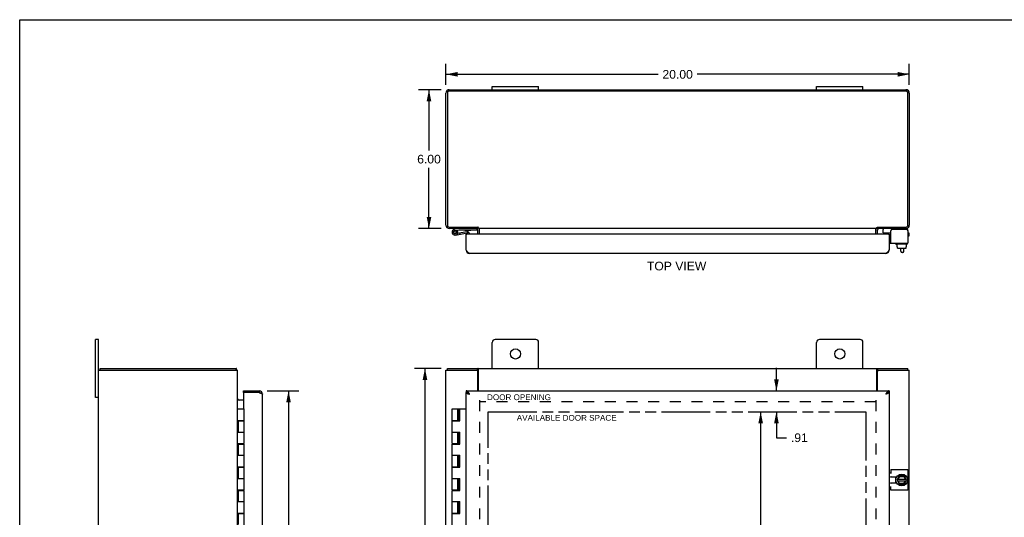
# Model space of a CAD drawing. Header units: inches. Extents: x 0 to 85, y 0 to 55.
# Tile 4 of 5: x 0 to 42.5, y 33.5 to 55. Entities that reach past the tile are written whole.
import ezdxf

# ---------------------------------------------------------------- set-up
doc = ezdxf.new("R2010")
doc.units = ezdxf.units.IN
doc.header["$LTSCALE"] = 4.675
doc.header["$MEASUREMENT"] = 0
doc.linetypes.add('HIDDEN', pattern=[0.2, 0.1, -0.1])
doc.linetypes.add('PHANTOM', pattern=[0.8, 0.45, -0.05, 0.1, -0.05, 0.1, -0.05])
doc.layers.get('0').update_dxf_attribs({"linetype": 'CONTINUOUS'})
for name, color, linetype in [('02___PRT_ALL_AXES', 7, 'CONTINUOUS'), ('AVAILABLE_DOOR_SPACE', 7, 'CONTINUOUS'), ('DEFAULT_2', 8, 'HIDDEN'), ('DIMENSIONS', 7, 'CONTINUOUS')]:
    doc.layers.add(name, color=color, linetype=linetype)
doc.styles.get("Standard").update_dxf_attribs({"font": 'arial.ttf'})
doc.dimstyles.new('DIMSTYLE_1', dxfattribs={"dimtxt": 0.375, "dimasz": 0.5, "dimexe": 0.09, "dimexo": 0.07, "dimgap": 0.0375, "dimtad": 0, "dimtih": 1, "dimtoh": 1, "dimzin": 4, "dimdsep": 46, "dimtxsty": 'Standard', "dimblk": '_FILLED', "dimblk1": '_FILLED', "dimblk2": '_FILLED', "dimcen": 0.09, "dimazin": 1, "dimtfac": 1, "dimtofl": 0, "dimtmove": 0, "dimatfit": 3, "dimldrblk": '_FILLED', "dimfxl": 1, "dimtolj": 1, "dimtzin": 4, "dimarcsym": 0})

# ---------------------------------------------------------------- blocks, each defined once
blk = doc.blocks.new('_FILLED')
at = {"color": 0, "linetype": 'ByBlock'}
blk.add_solid([(0, 0), (-1, 0.2), (-1, -0.2)], dxfattribs=at)
blk = doc.blocks.new('*D2')
at = {"layer": 'DIMENSIONS', "color": 2, "linetype": 'Continuous'}
for p, q in [((18.4, 52.18), (18.4, 53.089)), ((38.4, 52.18), (38.4, 53.089)), ((18.4, 52.639), (27.557, 52.639)), ((38.4, 52.639), (29.243, 52.639))]:
    blk.add_line(p, q, dxfattribs=at)
at = {"layer": 'DIMENSIONS', "color": 2, "linetype": 'Continuous', "xscale": 0.5, "yscale": 0.5, "zscale": 0.5, "rotation": 180}
blk.add_blockref('_FILLED', (18.4, 52.639), dxfattribs=at)
at = {"layer": 'DIMENSIONS', "color": 2, "linetype": 'Continuous', "xscale": 0.5, "yscale": 0.5, "zscale": 0.5}
blk.add_blockref('_FILLED', (38.4, 52.639), dxfattribs=at)
at = {"layer": 'DIMENSIONS', "color": 2, "linetype": 'Continuous', "insert": (28.4, 52.826), "char_height": 0.375, "width": 1.31041, "attachment_point": 2, "line_spacing_factor": 0.9}
blk.add_mtext('20.00', dxfattribs=at)
blk = doc.blocks.new('*D3')
at = {"layer": 'DIMENSIONS', "color": 2, "linetype": 'Continuous'}
for p, q in [((18.195, 51.975), (17.217, 51.975)), ((17.667, 51.975), (17.667, 49.35)), ((17.667, 45.975), (17.667, 48.6)), ((18.195, 45.975), (17.217, 45.975))]:
    blk.add_line(p, q, dxfattribs=at)
at = {"layer": 'DIMENSIONS', "color": 2, "linetype": 'Continuous', "xscale": 0.5, "yscale": 0.5, "zscale": 0.5}
for p, rotation in [((17.667, 51.975), 90), ((17.667, 45.975), 270)]:
    blk.add_blockref('_FILLED', p, dxfattribs=dict(at, rotation=rotation))
at = {"layer": 'DIMENSIONS', "color": 2, "linetype": 'Continuous', "insert": (17.667, 49.163), "char_height": 0.375, "width": 1.01905, "attachment_point": 2, "line_spacing_factor": 0.9}
blk.add_mtext('6.00', dxfattribs=at)
blk = doc.blocks.new('*D4')
at = {"layer": 'DIMENSIONS', "color": 2, "linetype": 'Continuous'}
for p, q in [((10.685, 38.965), (12.055, 38.965)), ((11.605, 38.965), (11.605, 28.562)), ((11.605, 16.902), (11.605, 27.25)), ((10.685, 16.902), (12.055, 16.902))]:
    blk.add_line(p, q, dxfattribs=at)
at = {"layer": 'DIMENSIONS', "color": 2, "linetype": 'Continuous', "xscale": 0.5, "yscale": 0.5, "zscale": 0.5}
for p, rotation in [((11.605, 38.965), 90), ((11.605, 16.902), 270)]:
    blk.add_blockref('_FILLED', p, dxfattribs=dict(at, rotation=rotation))
at = {"layer": 'DIMENSIONS', "color": 2, "linetype": 'Continuous', "insert": (11.605, 28.375), "char_height": 0.375, "width": 1.5697, "attachment_point": 2, "line_spacing_factor": 0.9}
blk.add_mtext('22.06\\PDOOR', dxfattribs=at)
blk = doc.blocks.new('*D7')
at = {"layer": 'DIMENSIONS', "color": 2, "linetype": 'Continuous'}
for p, q in [((18.193, 39.934), (17.044, 39.934)), ((17.494, 39.934), (17.494, 28.309)), ((17.494, 15.934), (17.494, 27.559)), ((18.193, 15.934), (17.044, 15.934))]:
    blk.add_line(p, q, dxfattribs=at)
at = {"layer": 'DIMENSIONS', "color": 2, "linetype": 'Continuous', "xscale": 0.5, "yscale": 0.5, "zscale": 0.5}
for p, rotation in [((17.494, 39.934), 90), ((17.494, 15.934), 270)]:
    blk.add_blockref('_FILLED', p, dxfattribs=dict(at, rotation=rotation))
at = {"layer": 'DIMENSIONS', "color": 2, "linetype": 'Continuous', "insert": (17.494, 28.121), "char_height": 0.375, "width": 1.31041, "attachment_point": 2, "line_spacing_factor": 0.9}
blk.add_mtext('24.00', dxfattribs=at)
blk = doc.blocks.new('*D10')
at = {"layer": 'DIMENSIONS', "color": 2, "linetype": 'Continuous'}
for p, q in [((32.664, 38.965), (32.664, 39.965)), ((32.664, 38.059), (32.664, 36.94)), ((32.664, 36.94), (33.101, 36.94))]:
    blk.add_line(p, q, dxfattribs=at)
at = {"layer": 'DIMENSIONS', "color": 2, "linetype": 'Continuous', "xscale": 0.5, "yscale": 0.5, "zscale": 0.5}
for p, rotation in [((32.664, 38.965), 270), ((32.664, 38.059), 90)]:
    blk.add_blockref('_FILLED', p, dxfattribs=dict(at, rotation=rotation))
at = {"layer": 'DIMENSIONS', "color": 2, "linetype": 'Continuous', "insert": (33.289, 37.127), "char_height": 0.375, "width": 0.7277, "attachment_point": 1, "line_spacing_factor": 0.9}
blk.add_mtext('.91', dxfattribs=at)
blk = doc.blocks.new('*D12')
at = {"layer": 'DIMENSIONS', "color": 2, "linetype": 'Continuous'}
for p, q in [((31.983, 38.059), (31.983, 28.309)), ((31.983, 17.808), (31.983, 27.559))]:
    blk.add_line(p, q, dxfattribs=at)
at = {"layer": 'DIMENSIONS', "color": 2, "linetype": 'Continuous', "xscale": 0.5, "yscale": 0.5, "zscale": 0.5}
for p, rotation in [((31.983, 38.059), 90), ((31.983, 17.808), 270)]:
    blk.add_blockref('_FILLED', p, dxfattribs=dict(at, rotation=rotation))
at = {"layer": 'DIMENSIONS', "color": 2, "linetype": 'Continuous', "insert": (31.983, 28.121), "char_height": 0.375, "width": 1.31041, "attachment_point": 2, "line_spacing_factor": 0.9}
blk.add_mtext('20.25', dxfattribs=at)
blk = doc.blocks.new('*D13')
at = {"layer": 'DIMENSIONS', "color": 2, "linetype": 'Continuous'}
for p, q in [((36.525, 32.476), (35.356, 32.476)), ((37.525, 32.476), (38.525, 32.476))]:
    blk.add_line(p, q, dxfattribs=at)
at = {"layer": 'DIMENSIONS', "color": 2, "linetype": 'Continuous', "xscale": 0.5, "yscale": 0.5, "zscale": 0.5}
blk.add_blockref('_FILLED', (36.525, 32.476), dxfattribs=at)
at = {"layer": 'DIMENSIONS', "color": 2, "linetype": 'Continuous', "xscale": 0.5, "yscale": 0.5, "zscale": 0.5, "rotation": 180}
blk.add_blockref('_FILLED', (37.525, 32.476), dxfattribs=at)
at = {"layer": 'DIMENSIONS', "color": 2, "linetype": 'Continuous', "insert": (35.168, 32.663), "char_height": 0.375, "width": 1.01905, "attachment_point": 3, "line_spacing_factor": 0.9}
blk.add_mtext('1.00', dxfattribs=at)

msp = doc.modelspace()

# ---------------------------------------------------------------- linework, layer by layer
at = {"color": 7, "linetype": 'Continuous'}
for p, q in [((0, 0), (0, 55)), ((0, 55), (85, 55)), ((20.4, 51.975), (20.4, 52.11)), ((20.4, 52.11), (22.4, 52.11)), ((22.4, 51.975), (22.4, 52.11)), ((34.4, 52.11), (36.4, 52.11)), ((34.4, 51.975), (34.4, 52.11)), ((36.4, 51.975), (36.4, 52.11)), ((18.948, 45.975), (18.766, 45.943)), ((18.777, 45.885), (18.948, 45.915)), ((18.948, 45.915), (19.748, 45.915)), ((19.214, 45.911), (19.214, 45.915)), ((19.214, 45.911), (19.47, 45.911)), ((19.47, 45.911), (19.47, 45.915)), ((19.748, 45.915), (19.748, 45.96)), ((19.775, 46.036), (19.775, 45.975)), ((19.796, 46.018), (19.775, 45.992)), ((37.004, 46.018), (37.025, 45.992)), ((37.025, 46.036), (37.025, 45.975)), ((37.276, 45.798), (37.276, 45.935)), ((18.799, 45.756), (18.81, 45.758)), ((18.813, 45.697), (19.315, 45.786)), ((18.89, 45.893), (18.842, 45.858)), ((18.848, 45.792), (18.847, 45.792)), ((18.904, 45.774), (19.304, 45.845)), ((18.982, 45.788), (18.992, 45.729)), ((19.291, 45.727), (19.275, 45.727)), ((19.35, 45.727), (19.35, 45.756)), ((19.41, 45.756), (19.41, 45.727)), ((37.286, 45.788), (37.601, 45.788)), ((37.369, 45.727), (37.369, 45.76)), ((37.465, 45.727), (37.465, 45.788)), ((37.509, 45.727), (37.525, 45.727)), ((38.339, 45.895), (38.339, 45.882)), ((38.339, 45.79), (38.37, 45.79)), ((38.37, 45.65), (38.339, 45.65)), ((38.4, 45.68), (38.4, 45.76)), ((37.525, 45.442), (37.601, 45.442)), ((37.82, 45.308), (37.82, 45.328)), ((38.317, 45.298), (37.83, 45.298)), ((37.872, 45.191), (37.872, 45.298)), ((37.872, 45.191), (37.888, 45.191)), ((37.887, 45.133), (37.887, 45.191)), ((37.888, 45.133), (37.888, 45.191)), ((37.898, 45.123), (38.253, 45.123)), ((38.03, 44.999), (38.03, 45.123)), ((38.17, 44.999), (38.17, 45.123)), ((38.281, 45.191), (38.264, 45.191)), ((38.264, 45.133), (38.264, 45.191)), ((38.265, 45.133), (38.265, 45.191)), ((38.281, 45.191), (38.281, 45.298)), ((38.327, 45.308), (38.327, 45.328)), ((38.11, 44.939), (38.09, 44.939)), ((3.272, 38.684), (3.272, 41.184)), ((3.407, 41.184), (3.272, 41.184)), ((3.47, 39.859), (3.47, 39.934)), ((9.344, 39.859), (9.344, 39.934)), ((9.366, 39.89), (9.344, 39.869)), ((18.463, 39.859), (18.463, 39.934)), ((19.715, 39.859), (19.772, 39.859)), ((19.772, 39.859), (19.772, 39.934)), ((37.028, 39.859), (37.028, 39.934)), ((37.028, 39.859), (37.085, 39.859)), ((38.337, 39.859), (38.337, 39.934)), ((3.407, 38.684), (3.272, 38.684)), ((9.655, 38.89), (9.655, 38.965)), ((9.671, 38.89), (9.655, 38.89)), ((10.335, 38.965), (10.335, 38.89)), ((19.275, 38.965), (19.275, 38.89)), ((19.42, 38.82), (19.409, 38.828)), ((19.41, 38.828), (19.41, 38.826)), ((37.39, 38.826), (37.38, 38.82)), ((37.525, 38.965), (37.525, 38.89)), ((9.407, 38.184), (9.687, 38.184)), ((9.687, 37.684), (9.687, 38.184)), ((18.663, 37.684), (18.663, 38.184)), ((18.663, 38.184), (19.275, 38.184)), ((18.913, 37.684), (18.913, 38.184)), ((18.948, 37.664), (18.948, 38.184)), ((18.982, 37.664), (18.982, 38.184)), ((18.992, 37.664), (18.992, 38.184)), ((9.407, 37.684), (9.687, 37.684)), ((9.437, 37.664), (9.437, 37.184)), ((9.437, 37.664), (9.687, 37.664)), ((9.467, 37.684), (9.467, 37.664)), ((9.471, 37.684), (9.471, 37.664)), ((9.5, 37.684), (9.5, 37.664)), ((9.625, 37.684), (9.625, 37.664)), ((9.653, 37.664), (9.653, 37.684)), ((9.687, 36.684), (9.687, 37.664)), ((18.663, 37.684), (18.948, 37.684)), ((18.663, 36.684), (18.663, 37.664)), ((18.663, 37.664), (18.992, 37.664)), ((18.726, 37.684), (18.726, 37.664)), ((18.851, 37.684), (18.851, 37.664)), ((9.407, 37.184), (9.687, 37.184)), ((18.663, 37.184), (18.992, 37.184)), ((18.913, 36.684), (18.913, 37.184)), ((18.948, 36.664), (18.948, 37.184)), ((18.982, 36.664), (18.982, 37.184)), ((18.992, 36.664), (18.992, 37.184)), ((9.407, 36.684), (9.687, 36.684)), ((9.437, 36.664), (9.437, 36.184)), ((9.437, 36.664), (9.687, 36.664)), ((9.467, 36.684), (9.467, 36.664)), ((9.5, 36.684), (9.5, 36.664)), ((9.625, 36.684), (9.625, 36.664)), ((9.653, 36.664), (9.653, 36.684)), ((9.687, 35.684), (9.687, 36.664)), ((18.663, 36.684), (18.948, 36.684)), ((18.663, 35.684), (18.663, 36.664)), ((18.663, 36.664), (18.992, 36.664)), ((18.726, 36.684), (18.726, 36.664)), ((18.851, 36.684), (18.851, 36.664)), ((9.407, 36.184), (9.687, 36.184)), ((18.663, 36.184), (18.992, 36.184)), ((18.913, 35.684), (18.913, 36.184)), ((18.948, 35.664), (18.948, 36.184)), ((18.982, 35.664), (18.982, 36.184)), ((18.992, 35.664), (18.992, 36.184)), ((9.407, 35.684), (9.687, 35.684)), ((9.437, 35.664), (9.437, 35.184)), ((9.437, 35.664), (9.687, 35.664)), ((9.467, 35.684), (9.467, 35.664)), ((9.5, 35.684), (9.5, 35.664)), ((9.625, 35.684), (9.625, 35.664)), ((9.653, 35.664), (9.653, 35.684)), ((9.687, 34.684), (9.687, 35.664)), ((18.663, 35.684), (18.948, 35.684)), ((18.663, 34.684), (18.663, 35.664)), ((18.663, 35.664), (18.992, 35.664)), ((18.726, 35.684), (18.726, 35.664)), ((18.851, 35.684), (18.851, 35.664)), ((37.873, 35.118), (37.96, 35.288)), ((38.177, 35.294), (37.969, 35.294)), ((37.978, 35.275), (37.984, 35.265)), ((38.165, 35.275), (38.159, 35.265)), ((38.28, 35.118), (38.186, 35.288)), ((9.407, 35.184), (9.687, 35.184)), ((18.663, 35.184), (18.992, 35.184)), ((18.913, 34.684), (18.913, 35.184)), ((18.948, 34.664), (18.948, 35.184)), ((18.982, 34.664), (18.982, 35.184)), ((18.992, 34.664), (18.992, 35.184)), ((37.873, 35.109), (37.96, 34.929)), ((37.887, 35.08), (38.265, 35.08)), ((37.888, 35.148), (38.264, 35.148)), ((37.923, 35.148), (37.984, 35.265)), ((37.982, 34.958), (37.923, 35.08)), ((37.969, 34.924), (38.177, 34.924)), ((37.975, 34.948), (37.982, 34.958)), ((38.153, 34.958), (37.982, 34.958)), ((37.984, 35.265), (38.159, 35.265)), ((38.223, 35.08), (38.153, 34.958)), ((38.159, 34.948), (38.153, 34.958)), ((38.159, 35.265), (38.224, 35.148)), ((38.186, 34.929), (38.28, 35.109)), ((9.407, 34.684), (9.687, 34.684)), ((9.437, 34.664), (9.437, 34.184)), ((9.437, 34.664), (9.687, 34.664)), ((9.467, 34.684), (9.467, 34.664)), ((9.5, 34.684), (9.5, 34.664)), ((9.625, 34.684), (9.625, 34.664)), ((9.653, 34.664), (9.653, 34.684)), ((9.687, 33.684), (9.687, 34.664)), ((18.663, 34.684), (18.948, 34.684)), ((18.663, 33.684), (18.663, 34.664)), ((18.663, 34.664), (18.992, 34.664)), ((18.726, 34.684), (18.726, 34.664)), ((18.851, 34.684), (18.851, 34.664)), ((9.407, 34.184), (9.687, 34.184)), ((18.663, 34.184), (18.992, 34.184)), ((18.913, 33.684), (18.913, 34.184)), ((18.948, 33.664), (18.948, 34.184)), ((18.982, 33.664), (18.982, 34.184)), ((18.992, 33.664), (18.992, 34.184)), ((9.407, 33.684), (9.687, 33.684)), ((9.437, 33.664), (9.437, 33.184)), ((9.437, 33.664), (9.687, 33.664)), ((9.467, 33.684), (9.467, 33.664)), ((9.5, 33.684), (9.5, 33.664)), ((9.625, 33.684), (9.625, 33.664)), ((9.653, 33.664), (9.653, 33.684)), ((9.687, 32.684), (9.687, 33.664)), ((18.663, 33.684), (18.948, 33.684)), ((18.663, 32.684), (18.663, 33.664)), ((18.663, 33.664), (18.992, 33.664)), ((18.726, 33.684), (18.726, 33.664)), ((18.851, 33.684), (18.851, 33.664))]:
    msp.add_line(p, q, dxfattribs=at)
at = {"color": 3, "linetype": 'Continuous'}
for p, q in [((38.257, 51.912), (18.543, 51.912)), ((18.545, 51.975), (38.255, 51.975)), ((18.4, 46.12), (18.4, 51.83)), ((18.463, 51.832), (18.463, 46.118)), ((38.337, 46.118), (38.337, 51.832)), ((38.4, 51.83), (38.4, 46.12)), ((18.543, 46.038), (19.772, 46.038)), ((19.775, 45.975), (18.545, 45.975)), ((19.775, 45.727), (19.775, 45.905)), ((19.802, 45.975), (19.802, 46.017)), ((36.998, 45.975), (19.802, 45.975)), ((19.85, 45.727), (19.85, 45.96)), ((36.95, 45.727), (36.95, 45.96)), ((36.998, 45.975), (36.998, 46.017)), ((37.013, 46.028), (37.016, 46.03)), ((38.255, 45.975), (37.025, 45.975)), ((37.025, 45.727), (37.025, 45.905)), ((37.028, 46.038), (38.257, 46.038)), ((38.279, 45.942), (37.661, 45.942)), ((19.275, 45.047), (19.275, 45.727)), ((37.509, 45.727), (19.291, 45.727)), ((37.525, 45.727), (37.525, 45.047)), ((37.601, 45.338), (37.601, 45.882)), ((38.339, 45.882), (38.339, 45.338)), ((37.525, 45.338), (38.339, 45.338)), ((19.286, 45.03), (19.275, 45.047)), ((37.38, 44.902), (19.42, 44.902)), ((3.407, 14.684), (3.407, 41.184)), ((20.4, 39.934), (20.4, 41.059)), ((22.275, 41.184), (20.525, 41.184)), ((22.4, 39.934), (22.4, 41.059)), ((34.4, 39.934), (34.4, 41.059)), ((36.275, 41.184), (34.525, 41.184)), ((36.4, 39.934), (36.4, 41.059)), ((3.407, 39.859), (9.407, 39.859)), ((3.47, 39.934), (9.344, 39.934)), ((9.356, 39.911), (9.354, 39.917)), ((9.407, 16.009), (9.407, 39.859)), ((18.4, 16.009), (18.4, 39.859)), ((18.4, 39.859), (19.715, 39.859)), ((18.463, 39.934), (38.337, 39.934)), ((19.775, 38.965), (19.775, 39.799)), ((19.793, 39.906), (19.79, 39.913)), ((19.802, 38.965), (19.802, 39.89)), ((36.998, 38.965), (36.998, 39.89)), ((37.025, 38.965), (37.025, 39.799)), ((37.085, 39.859), (38.4, 39.859)), ((38.4, 28.684), (38.4, 39.859)), ((9.655, 38.965), (10.335, 38.965)), ((9.655, 38.874), (9.655, 38.184)), ((10.335, 38.89), (9.671, 38.89)), ((10.48, 17.047), (10.48, 38.82)), ((19.275, 38.965), (37.525, 38.965)), ((19.275, 16.977), (19.275, 38.89)), ((19.42, 38.82), (19.409, 38.837)), ((37.525, 38.89), (37.525, 16.977)), ((9.655, 38.559), (9.423, 38.559)), ((9.655, 37.684), (9.655, 37.664)), ((9.655, 36.684), (9.655, 36.664)), ((9.655, 35.684), (9.655, 35.664)), ((37.525, 35.427), (37.601, 35.427)), ((37.601, 35.56), (38.339, 35.56)), ((37.601, 35.56), (37.601, 35.396)), ((38.339, 35.56), (38.339, 34.667)), ((9.655, 34.684), (9.655, 34.664)), ((37.601, 34.8), (37.525, 34.8)), ((37.601, 34.667), (37.601, 34.831)), ((38.339, 34.667), (37.601, 34.667)), ((9.655, 33.684), (9.655, 33.664))]:
    msp.add_line(p, q, dxfattribs=at)
for points in [[(19.749, 45.96), (19.749, 45.959), (19.75, 45.959), (19.75, 45.959), (19.751, 45.959), (19.751, 45.96), (19.752, 45.96), (19.753, 45.961), (19.754, 45.962), (19.755, 45.962), (19.757, 45.963), (19.758, 45.965)], [(19.758, 45.965), (19.761, 45.967), (19.762, 45.968), (19.763, 45.969), (19.765, 45.97), (19.766, 45.971), (19.768, 45.972), (19.769, 45.973), (19.77, 45.974), (19.772, 45.974), (19.773, 45.975), (19.774, 45.975), (19.775, 45.975)], [(19.787, 46.028), (19.784, 46.031), (19.782, 46.031), (19.781, 46.032), (19.78, 46.033), (19.779, 46.033), (19.778, 46.034), (19.777, 46.034), (19.776, 46.035), (19.775, 46.036), (19.774, 46.037), (19.773, 46.037), (19.772, 46.038)], [(19.802, 46.017), (19.801, 46.018), (19.8, 46.019), (19.799, 46.02), (19.798, 46.021), (19.797, 46.022), (19.796, 46.023), (19.795, 46.023), (19.794, 46.024), (19.793, 46.025), (19.792, 46.025), (19.791, 46.026), (19.79, 46.027), (19.789, 46.027), (19.788, 46.028), (19.787, 46.028)], [(19.832, 45.969), (19.831, 45.97), (19.83, 45.971), (19.829, 45.972), (19.828, 45.973), (19.827, 45.974), (19.826, 45.974), (19.825, 45.975), (19.824, 45.975), (19.823, 45.975), (19.822, 45.975)], [(19.838, 45.964), (19.837, 45.965), (19.836, 45.966), (19.835, 45.967), (19.832, 45.969)], [(19.85, 45.96), (19.849, 45.96), (19.848, 45.959), (19.847, 45.959), (19.846, 45.959), (19.845, 45.96), (19.844, 45.96), (19.843, 45.96), (19.841, 45.961), (19.84, 45.962), (19.839, 45.963), (19.838, 45.964)], [(36.95, 45.96), (36.951, 45.96), (36.952, 45.959), (36.953, 45.959), (36.954, 45.959), (36.955, 45.96), (36.956, 45.96), (36.958, 45.96), (36.959, 45.961), (36.96, 45.962), (36.961, 45.963), (36.962, 45.964)], [(36.962, 45.964), (36.963, 45.965), (36.965, 45.966), (36.966, 45.967)], [(36.966, 45.967), (36.968, 45.969), (36.969, 45.97), (36.97, 45.971), (36.971, 45.972), (36.972, 45.973), (36.973, 45.974), (36.974, 45.974), (36.975, 45.975), (36.976, 45.975), (36.977, 45.975), (36.978, 45.975)], [(36.998, 46.017), (36.999, 46.018), (37, 46.019), (37.001, 46.02), (37.002, 46.021), (37.003, 46.022), (37.004, 46.023), (37.005, 46.023), (37.006, 46.024), (37.007, 46.025), (37.008, 46.025), (37.009, 46.026), (37.01, 46.027), (37.011, 46.027), (37.012, 46.028), (37.013, 46.028)], [(37.016, 46.03), (37.017, 46.031), (37.018, 46.031), (37.019, 46.032), (37.02, 46.033), (37.021, 46.033), (37.022, 46.034), (37.023, 46.034), (37.024, 46.035), (37.025, 46.036), (37.026, 46.037), (37.027, 46.037), (37.028, 46.038)], [(37.04, 45.967), (37.038, 45.968), (37.037, 45.969), (37.035, 45.97), (37.034, 45.971), (37.032, 45.972), (37.031, 45.973), (37.03, 45.974), (37.028, 45.974), (37.027, 45.975), (37.026, 45.975), (37.025, 45.975)], [(37.051, 45.96), (37.051, 45.959), (37.051, 45.959), (37.05, 45.959), (37.049, 45.959), (37.049, 45.96), (37.048, 45.96), (37.047, 45.961), (37.046, 45.962), (37.045, 45.962), (37.043, 45.963), (37.042, 45.965), (37.04, 45.967)], [(19.42, 44.902), (19.414, 44.902), (19.409, 44.903), (19.403, 44.904), (19.398, 44.906), (19.392, 44.909), (19.387, 44.912), (19.381, 44.915), (19.375, 44.919), (19.37, 44.923), (19.364, 44.928), (19.359, 44.933), (19.353, 44.939), (19.348, 44.945), (19.342, 44.951), (19.336, 44.958), (19.331, 44.965), (19.325, 44.972), (19.32, 44.98), (19.314, 44.988), (19.309, 44.996), (19.303, 45.004), (19.297, 45.012), (19.292, 45.021), (19.286, 45.03)], [(37.525, 45.047), (37.514, 45.03), (37.508, 45.021), (37.503, 45.012), (37.497, 45.004), (37.492, 44.996), (37.486, 44.988), (37.48, 44.98), (37.475, 44.972), (37.469, 44.965), (37.464, 44.958), (37.458, 44.951), (37.453, 44.945), (37.447, 44.939), (37.441, 44.933), (37.436, 44.928), (37.43, 44.923), (37.425, 44.919), (37.419, 44.915), (37.414, 44.912), (37.408, 44.909), (37.402, 44.906), (37.397, 44.904), (37.391, 44.903), (37.386, 44.902), (37.38, 44.902)], [(9.354, 39.917), (9.354, 39.919), (9.353, 39.921), (9.353, 39.923), (9.352, 39.925), (9.352, 39.926), (9.351, 39.928), (9.35, 39.929), (9.35, 39.93), (9.349, 39.931), (9.349, 39.932), (9.348, 39.932), (9.347, 39.933), (9.347, 39.933), (9.346, 39.933), (9.345, 39.934), (9.344, 39.934)], [(9.366, 39.89), (9.365, 39.892), (9.364, 39.893), (9.363, 39.894), (9.362, 39.896), (9.361, 39.898), (9.36, 39.9), (9.359, 39.902), (9.358, 39.904), (9.358, 39.906), (9.357, 39.909), (9.356, 39.911)], [(19.79, 39.913), (19.789, 39.915), (19.788, 39.917), (19.787, 39.919), (19.786, 39.921), (19.786, 39.923), (19.785, 39.925), (19.784, 39.926), (19.782, 39.928), (19.781, 39.929), (19.78, 39.93), (19.779, 39.931), (19.778, 39.932), (19.777, 39.932), (19.776, 39.933), (19.775, 39.933), (19.774, 39.933), (19.773, 39.934), (19.772, 39.934)], [(19.802, 39.89), (19.801, 39.892), (19.8, 39.893), (19.799, 39.894), (19.798, 39.896), (19.797, 39.898), (19.796, 39.9), (19.795, 39.902), (19.794, 39.904), (19.793, 39.906)], [(36.998, 39.89), (36.999, 39.892), (37, 39.893), (37.001, 39.894), (37.002, 39.896), (37.003, 39.898), (37.004, 39.9), (37.005, 39.902), (37.006, 39.904), (37.007, 39.906)], [(37.007, 39.906), (37.01, 39.913), (37.011, 39.915), (37.012, 39.917), (37.013, 39.919), (37.014, 39.921), (37.015, 39.923), (37.016, 39.925), (37.017, 39.926), (37.018, 39.928), (37.019, 39.929), (37.02, 39.93), (37.021, 39.931), (37.022, 39.932), (37.023, 39.932), (37.024, 39.933), (37.025, 39.933), (37.026, 39.933), (37.027, 39.934), (37.028, 39.934)], [(10.335, 38.89), (10.352, 38.885), (10.36, 38.882), (10.368, 38.88), (10.375, 38.877), (10.383, 38.875), (10.391, 38.872), (10.398, 38.87), (10.405, 38.867), (10.412, 38.865), (10.419, 38.862), (10.426, 38.86), (10.432, 38.857), (10.438, 38.855), (10.443, 38.852), (10.449, 38.85), (10.454, 38.847), (10.458, 38.845), (10.462, 38.842), (10.466, 38.84), (10.469, 38.837), (10.472, 38.835), (10.475, 38.832), (10.477, 38.83), (10.478, 38.827), (10.479, 38.825), (10.48, 38.822), (10.48, 38.82)], [(19.409, 38.837), (19.403, 38.846), (19.398, 38.855), (19.392, 38.863), (19.387, 38.871), (19.381, 38.88), (19.375, 38.887), (19.37, 38.895), (19.364, 38.902), (19.359, 38.909), (19.353, 38.916), (19.348, 38.922), (19.342, 38.928), (19.336, 38.934), (19.331, 38.939), (19.325, 38.944), (19.32, 38.948), (19.314, 38.952), (19.309, 38.956), (19.303, 38.958), (19.297, 38.961), (19.292, 38.963), (19.286, 38.964), (19.281, 38.965), (19.275, 38.965)], [(19.275, 38.89), (19.275, 38.887), (19.276, 38.885), (19.277, 38.882), (19.279, 38.88), (19.281, 38.877), (19.283, 38.875), (19.286, 38.872), (19.289, 38.87), (19.293, 38.867), (19.297, 38.865), (19.302, 38.862), (19.307, 38.86), (19.312, 38.857), (19.318, 38.855), (19.323, 38.852), (19.33, 38.85), (19.336, 38.847), (19.343, 38.845), (19.35, 38.842), (19.357, 38.84), (19.365, 38.837), (19.372, 38.835), (19.38, 38.832), (19.388, 38.83), (19.396, 38.827), (19.404, 38.825), (19.42, 38.82)], [(37.525, 38.965), (37.519, 38.965), (37.514, 38.964), (37.508, 38.963), (37.503, 38.961), (37.497, 38.958), (37.492, 38.956), (37.486, 38.952), (37.48, 38.948), (37.475, 38.944), (37.469, 38.939), (37.464, 38.934), (37.458, 38.929), (37.453, 38.923), (37.447, 38.916), (37.441, 38.909), (37.436, 38.902), (37.43, 38.895), (37.425, 38.887), (37.419, 38.88), (37.414, 38.871), (37.408, 38.863), (37.402, 38.855), (37.397, 38.846), (37.391, 38.837), (37.38, 38.82)], [(37.404, 38.827), (37.388, 38.822), (37.38, 38.82)], [(37.525, 38.89), (37.525, 38.887), (37.524, 38.885), (37.523, 38.882), (37.521, 38.88), (37.519, 38.877), (37.517, 38.875), (37.514, 38.872), (37.511, 38.87), (37.507, 38.867), (37.503, 38.865), (37.498, 38.862), (37.493, 38.86), (37.488, 38.857), (37.483, 38.855), (37.477, 38.852), (37.47, 38.85), (37.464, 38.847), (37.457, 38.845), (37.45, 38.842), (37.443, 38.84), (37.436, 38.837), (37.428, 38.835), (37.42, 38.832), (37.412, 38.83), (37.404, 38.827)], [(9.416, 38.574), (9.413, 38.576), (9.412, 38.578), (9.411, 38.579), (9.41, 38.58), (9.409, 38.581), (9.408, 38.582), (9.408, 38.583), (9.408, 38.584), (9.407, 38.586), (9.407, 38.587)], [(9.423, 38.585), (9.423, 38.585), (9.423, 38.584), (9.423, 38.584), (9.423, 38.583), (9.423, 38.583), (9.423, 38.582), (9.422, 38.581), (9.421, 38.58), (9.421, 38.579), (9.42, 38.578), (9.419, 38.577), (9.418, 38.576), (9.416, 38.574)], [(9.423, 38.559), (9.423, 38.559), (9.423, 38.561), (9.423, 38.562), (9.423, 38.563), (9.423, 38.564), (9.422, 38.566), (9.422, 38.567), (9.421, 38.568), (9.42, 38.57), (9.419, 38.571), (9.418, 38.572), (9.417, 38.573), (9.416, 38.574)]]:
    msp.add_lwpolyline(points, dxfattribs=at)
at = {"color": 7, "linetype": 'Continuous'}
for points in [[(19.796, 46.018), (19.795, 46.019), (19.793, 46.021), (19.792, 46.022), (19.791, 46.024), (19.79, 46.026), (19.789, 46.027)], [(37.004, 46.018), (37.005, 46.019), (37.007, 46.021), (37.008, 46.022), (37.009, 46.024), (37.01, 46.026), (37.011, 46.027)], [(19.783, 39.851), (19.782, 39.852), (19.781, 39.853), (19.78, 39.854), (19.779, 39.855), (19.778, 39.856), (19.777, 39.857), (19.776, 39.858), (19.775, 39.858), (19.774, 39.858), (19.773, 39.859), (19.772, 39.859)], [(19.802, 39.838), (19.801, 39.838), (19.8, 39.838), (19.799, 39.838), (19.798, 39.838), (19.797, 39.838), (19.795, 39.838), (19.794, 39.839), (19.793, 39.839), (19.792, 39.84), (19.791, 39.84), (19.79, 39.841), (19.789, 39.842), (19.788, 39.843), (19.787, 39.844), (19.786, 39.846), (19.786, 39.847), (19.785, 39.848), (19.783, 39.851)], [(36.998, 39.838), (36.999, 39.838), (37, 39.838), (37.001, 39.838), (37.003, 39.838), (37.004, 39.838), (37.005, 39.838), (37.006, 39.839), (37.007, 39.839), (37.008, 39.84), (37.009, 39.84), (37.01, 39.841), (37.011, 39.842), (37.012, 39.843), (37.013, 39.844), (37.014, 39.846), (37.015, 39.847), (37.016, 39.848)], [(37.016, 39.848), (37.017, 39.851), (37.018, 39.852), (37.019, 39.853), (37.02, 39.854), (37.021, 39.855), (37.022, 39.856), (37.023, 39.857), (37.024, 39.858), (37.025, 39.858), (37.026, 39.858), (37.027, 39.859), (37.028, 39.859)], [(19.37, 38.856), (19.364, 38.86), (19.359, 38.863), (19.353, 38.866), (19.348, 38.869), (19.342, 38.872), (19.336, 38.875), (19.331, 38.878), (19.325, 38.88), (19.32, 38.882), (19.314, 38.884), (19.309, 38.885), (19.303, 38.887), (19.297, 38.888), (19.292, 38.889), (19.286, 38.889), (19.281, 38.89), (19.275, 38.89)], [(19.368, 38.857), (19.371, 38.855), (19.374, 38.852), (19.378, 38.849), (19.382, 38.845), (19.387, 38.842), (19.391, 38.839), (19.396, 38.836), (19.4, 38.833), (19.405, 38.83), (19.41, 38.826), (19.42, 38.82)], [(19.409, 38.828), (19.403, 38.833), (19.398, 38.837), (19.392, 38.841), (19.387, 38.845), (19.381, 38.849), (19.375, 38.853), (19.37, 38.856)], [(37.436, 38.86), (37.43, 38.856), (37.425, 38.853), (37.419, 38.849), (37.414, 38.845), (37.408, 38.841), (37.402, 38.837), (37.397, 38.833), (37.391, 38.828), (37.38, 38.82)], [(37.432, 38.857), (37.43, 38.855), (37.426, 38.852), (37.422, 38.849), (37.418, 38.845), (37.414, 38.842), (37.409, 38.839), (37.405, 38.836), (37.4, 38.833), (37.395, 38.83), (37.39, 38.826)], [(37.525, 38.89), (37.519, 38.89), (37.514, 38.889), (37.508, 38.889), (37.503, 38.888), (37.497, 38.887), (37.492, 38.885), (37.486, 38.884), (37.48, 38.882), (37.475, 38.88), (37.469, 38.878), (37.464, 38.875), (37.458, 38.872), (37.453, 38.869), (37.447, 38.866), (37.441, 38.863), (37.436, 38.86)]]:
    msp.add_lwpolyline(points, dxfattribs=at)
for centre, radius in [((18.788, 45.82), 0.0625), ((38.073, 35.114), 0.254)]:
    msp.add_circle(centre, radius, dxfattribs=at)
at = {"color": 3, "linetype": 'Continuous'}
for centre in [(21.4, 40.559), (35.4, 40.559)]:
    msp.add_circle(centre, 0.219, dxfattribs=at)
for centre, radius, start, end in [((18.545, 51.83), 0.145, 90, 180), ((18.543, 51.832), 0.08, 90, 180), ((38.255, 51.83), 0.145, 0, 90), ((38.257, 51.832), 0.08, 0, 90), ((18.545, 46.12), 0.145, 180, 270), ((18.543, 46.118), 0.08, 180, 270), ((19.705, 45.905), 0.07, 0, 84.4586), ((37.095, 45.905), 0.07, 95.5414, 180), ((37.661, 45.882), 0.06, 90, 180), ((38.255, 46.12), 0.145, 270, 360), ((38.257, 46.118), 0.08, 270, 360), ((38.279, 45.882), 0.06, 0, 90), ((19.291, 45.711), 0.0156, 90, 180), ((37.509, 45.711), 0.0156, 0, 90), ((19.42, 45.047), 0.145, 180, 270), ((37.38, 45.047), 0.145, 270, 360), ((20.525, 41.059), 0.125, 90, 180), ((22.275, 41.059), 0.125, 0, 90), ((34.525, 41.059), 0.125, 90, 180), ((36.275, 41.059), 0.125, 0, 90), ((9.262, 39.789), 0.145, 28.8737, 44.6014), ((19.715, 39.799), 0.06, 0, 90), ((37.085, 39.799), 0.06, 90, 180), ((9.671, 38.874), 0.0156, 90, 180), ((10.335, 38.82), 0.145, 0, 90), ((9.477, 38.629), 0.07, 180, 270)]:
    msp.add_arc(centre, radius, start, end, dxfattribs=at)
at = {"color": 7, "linetype": 'Continuous'}
for centre, radius, start, end in [((18.788, 45.82), 0.125, 100, 41.8313), ((19.705, 45.905), 0.145, 48.0118, 51.2451), ((19.705, 45.905), 0.145, 0, 23.8678), ((37.095, 45.905), 0.145, 156.1322, 180), ((37.095, 45.905), 0.145, 128.7549, 131.9882), ((37.316, 45.935), 0.04, 90, 180), ((38.259, 45.895), 0.08, 0, 90), ((18.788, 45.82), 0.0659, 100.0038, 35.4784), ((18.788, 45.82), 0.065, 334.1884, 280), ((19.32, 45.756), 0.09, 0, 100), ((19.32, 45.756), 0.03, 0, 100), ((37.286, 45.798), 0.01, 180, 270), ((37.399, 45.76), 0.03, 110.7266, 180), ((38.37, 45.76), 0.03, 0, 90), ((38.37, 45.68), 0.03, 270, 360), ((37.83, 45.328), 0.01, 90, 180), ((37.83, 45.308), 0.01, 180, 270), ((38.317, 45.328), 0.01, 0, 90), ((38.317, 45.308), 0.01, 270, 360), ((38.09, 44.999), 0.06, 180, 270), ((38.11, 44.999), 0.06, 270, 360), ((10.335, 38.82), 0.07, 55.418, 90), ((37.969, 35.284), 0.01, 90, 152.7647), ((38.177, 35.284), 0.01, 28.8968, 90), ((37.882, 35.113), 0.01, 152.7647, 205.9948), ((37.969, 34.934), 0.01, 205.9948, 270), ((38.177, 34.934), 0.01, 270, 332.3947), ((38.271, 35.113), 0.01, 332.3947, 28.8968)]:
    msp.add_arc(centre, radius, start, end, dxfattribs=at)
for centre, major_axis, ratio, start_param, end_param in [((37.898, 45.133), (-0.0111, 0), 0.898834, 6.283185, 7.853982), ((37.899, 45.133), (0.0112, 0), 0.889134, -3.141593, -1.570796), ((38.252, 45.133), (0.0114, 0), 0.875492, -1.570796, 0), ((38.253, 45.133), (-0.0113, 0), 0.88616, 7.853982, 9.424778)]:
    msp.add_ellipse(centre, major_axis=major_axis, ratio=ratio, start_param=start_param, end_param=end_param, dxfattribs=at)
at = {"layer": '02___PRT_ALL_AXES', "color": 3, "linetype": 'Continuous'}
for p, q in [((37.614, 35.247), (37.857, 35.247)), ((37.857, 34.981), (37.614, 34.981))]:
    msp.add_line(p, q, dxfattribs=at)
at = {"layer": '02___PRT_ALL_AXES', "color": 7, "linetype": 'Continuous'}
msp.add_line((37.807, 35.247), (37.807, 34.981), dxfattribs=at)
at = {"layer": '02___PRT_ALL_AXES', "color": 3, "linetype": 'Continuous'}
for start, end in [(90, 132.185), (227.815, 270)]:
    msp.add_arc((37.614, 35.114), 0.133, start, end, dxfattribs=at)
at = {"layer": '02___PRT_ALL_AXES', "color": 7, "linetype": 'Continuous'}
for start, end in [(151.7622, 160.7964), (199.2036, 208.2378)]:
    msp.add_arc((38.073, 35.114), 0.281, start, end, dxfattribs=at)
at = {"layer": 'AVAILABLE_DOOR_SPACE', "color": 4, "linetype": 'PHANTOM'}
for p, q in [((20.225, 17.808), (20.225, 38.059)), ((20.225, 38.059), (36.525, 38.059)), ((36.525, 38.059), (36.525, 17.808))]:
    msp.add_line(p, q, dxfattribs=at)
at = {"layer": 'DEFAULT_2', "color": 8, "linetype": 'HIDDEN'}
for p, q in [((19.85, 38.559), (19.85, 17.309)), ((36.95, 38.484), (19.85, 38.484)), ((36.95, 38.559), (36.95, 17.309))]:
    msp.add_line(p, q, dxfattribs=at)

# ---------------------------------------------------------------- texts
at = {"layer": 'DIMENSIONS', "color": 2, "linetype": 'Continuous', "attachment_point": 2, "line_spacing_factor": 0.9}
for s, insert, char_height, width in [('TOP VIEW', (28.356, 44.543), 0.375, 2.5553), ('DOOR OPENING', (21.551, 38.814), 0.25, 2.75093), ('AVAILABLE DOOR SPACE', (23.611, 37.924), 0.25, 4.30019)]:
    msp.add_mtext(s, dxfattribs=dict(at, insert=insert, char_height=char_height, width=width))

# ---------------------------------------------------------------- dimensions: what is measured, and where the dimension line sits
at = {"layer": 'DIMENSIONS', "color": 2, "linetype": 'Continuous'}
for base, p1, p2, picture, middle in [((38.4, 52.639), (18.4, 52.11), (38.4, 52.11), '*D2', (28.395, 52.637)), ((37.525, 32.476), (36.525, 38.059), (37.525, 38.89), '*D13', (34.675, 32.474))]:
    dim = msp.add_linear_dim(base=base, p1=p1, p2=p2, dimstyle='DIMSTYLE_1', dxfattribs=at)
    dim.commit()
    dim.dimension.update_dxf_attribs({"geometry": picture, "text_midpoint": middle, "dimtype": 160})
for base, p1, p2, angle, picture, middle in [((17.667, 45.975), (18.265, 51.975), (18.265, 45.975), 270, '*D3', (17.664, 48.973)), ((32.664, 38.965), (36.525, 38.059), (37.525, 38.965), 90, '*D10', (33.627, 36.938)), ((17.494, 15.934), (18.263, 39.934), (18.263, 15.934), 270, '*D7', (17.489, 27.932)), ((31.983, 38.059), (20.225, 17.808), (20.225, 38.059), 90, '*D12', (31.98, 27.932))]:
    dim = msp.add_linear_dim(base=base, p1=p1, p2=p2, angle=angle, dimstyle='DIMSTYLE_1', dxfattribs=at)
    dim.commit()
    dim.dimension.update_dxf_attribs({"geometry": picture, "text_midpoint": middle, "dimtype": 160})
dim = msp.add_linear_dim(base=(11.605, 16.902), p1=(10.615, 38.965), p2=(10.615, 16.902), angle=270, text='<>\\PDOOR', dimstyle='DIMSTYLE_1', dxfattribs=at)
dim.commit()
dim.dimension.update_dxf_attribs({"geometry": '*D4', "text_midpoint": (11.605, 27.906), "dimtype": 160})

doc.saveas('drawing.dxf')
